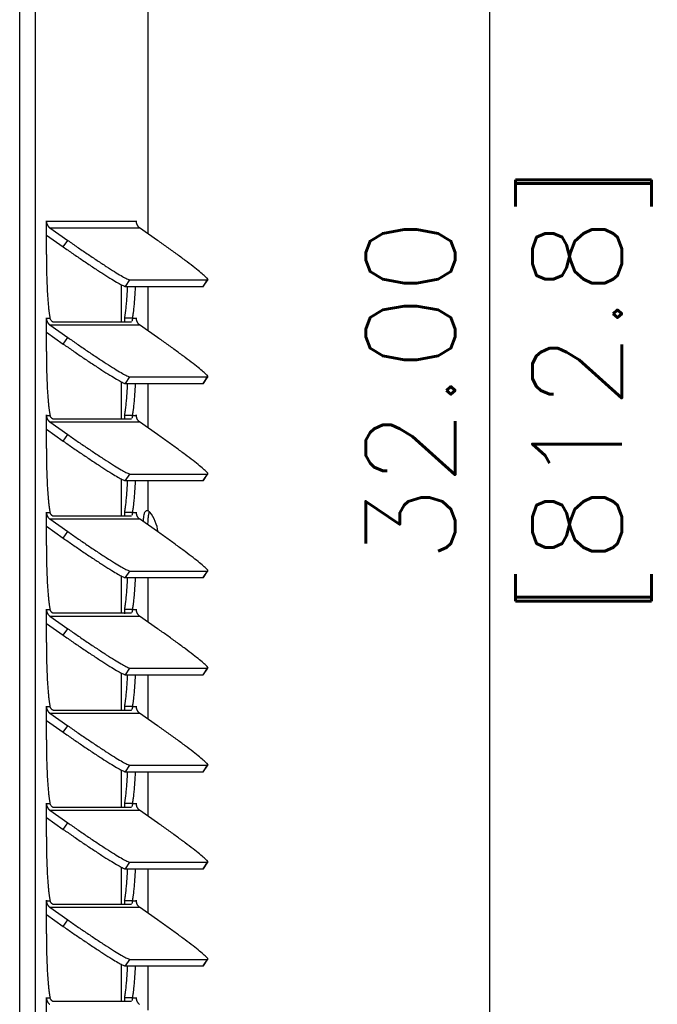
# Model space of a CAD drawing. Extents: x 750.1 to 849, y -105.5 to -34.2.
# Tile 6 of 19: x 783.7 to 788.3, y -65.3 to -58.2. Entities that reach past the tile are written whole.
import ezdxf

# ---------------------------------------------------------------- set-up
doc = ezdxf.new("R2010")
doc.units = 0
doc.header["$LTSCALE"] = 4
doc.header["$MEASUREMENT"] = 0
doc.layers.get('0').update_dxf_attribs({"linetype": 'CONTINUOUS'})
doc.layers.get('DEFPOINTS').update_dxf_attribs({"linetype": 'CONTINUOUS'})
doc.layers.add('Dimensions', color=140, linetype='CONTINUOUS')
doc.styles.add('ROMANS', font='romans.shx')
doc.dimstyles.new('FSTD1', dxfattribs={"dimtxt": 0.65, "dimasz": 0.7, "dimexe": 0.5, "dimexo": 0.5, "dimgap": 0.25, "dimtad": 1, "dimzin": 1, "dimdsep": 46, "dimtxsty": 'ROMANS', "dimcen": 0.5, "dimadec": 0, "dimazin": 0, "dimtfac": 1, "dimtmove": 0, "dimatfit": 3, "dimfxl": 1, "dimtolj": 1, "dimarcsym": 1})

# ---------------------------------------------------------------- blocks, each defined once
blk = doc.blocks.new('*D0')
at = {"layer": 'DEFPOINTS', "color": 0, "transparency": 16777216}
for p in [(784.4751, -44.8591), (784.5887, -76.8586), (787.0731, -76.8586)]:
    blk.add_point(p, dxfattribs=at)
at = {"layer": 'Dimensions', "color": 0, "lineweight": -2, "transparency": 16777216}
for p, q in [((784.9751, -44.8591), (787.5731, -44.8591)), ((787.0731, -45.5591), (787.0731, -76.1586)), ((785.0887, -76.8586), (787.5731, -76.8586))]:
    blk.add_line(p, q, dxfattribs=at)
at = {"layer": 'Dimensions', "color": 0, "transparency": 16777216}
for points in [[(786.9564, -45.5591), (787.1898, -45.5591), (787.0731, -44.8591)], [(786.9564, -76.1586), (787.1898, -76.1586), (787.0731, -76.8586)]]:
    blk.add_solid(points, dxfattribs=at)
at = {"layer": 'Dimensions', "color": 0, "transparency": 16777216, "char_height": 0.65, "attachment_point": 5, "rotation": 90, "style": 'ROMANS'}
for s, insert in [('\\A1;[812.8]', (787.8183, -60.8588)), ('\\A1;32.00', (786.4981, -60.8588))]:
    blk.add_mtext(s, dxfattribs=dict(at, insert=insert))

msp = doc.modelspace()

# ---------------------------------------------------------------- linework, layer by layer
for p, q in [((783.6551, -76.8586), (783.6551, -47.303)), ((783.7706, -76.8586), (783.7706, -47.303)), ((784.5887, -59.7195), (784.5887, -55.1219)), ((783.8492, -59.6286), (783.8497, -59.6286)), ((783.8492, -59.8696), (783.8492, -59.6286)), ((783.8497, -59.6286), (784.5024, -59.6286)), ((784.5024, -59.6286), (784.5029, -59.6286)), ((784.5029, -59.6286), (784.5029, -59.6364)), ((783.8744, -59.6761), (784.0056, -59.7683)), ((783.8744, -59.6761), (784.527, -59.6761)), ((784.6582, -59.7683), (784.527, -59.6761)), ((783.8492, -59.7292), (783.9725, -59.8158)), ((783.9725, -59.8158), (784.0056, -59.7683)), ((784.4241, -60.1026), (784.4572, -60.0551)), ((784.4572, -60.0551), (785.0227, -60.0551)), ((784.9895, -60.1026), (785.0227, -60.0551)), ((784.9916, -60.1019), (785.0248, -60.0544)), ((784.3924, -60.0895), (784.3924, -60.3619)), ((784.4241, -60.1026), (784.9895, -60.1026)), ((784.5887, -60.4254), (784.5887, -60.1026)), ((783.8492, -60.3345), (783.8497, -60.3345)), ((783.8492, -60.5755), (783.8492, -60.3345)), ((783.8497, -60.3345), (783.8759, -60.3345)), ((784.4762, -60.3345), (784.4184, -60.3345)), ((784.4762, -60.3345), (784.5024, -60.3345)), ((784.5024, -60.3345), (784.5029, -60.3345)), ((784.5029, -60.3345), (784.5029, -60.3422)), ((783.8744, -60.382), (784.0056, -60.4742)), ((783.8744, -60.382), (784.527, -60.382)), ((784.4657, -60.3619), (783.9002, -60.3619)), ((784.6582, -60.4742), (784.527, -60.382)), ((783.8492, -60.4351), (783.9725, -60.5217)), ((783.9725, -60.5217), (784.0056, -60.4742)), ((784.4241, -60.8085), (784.4572, -60.761)), ((784.4572, -60.761), (785.0227, -60.761)), ((784.9895, -60.8085), (785.0227, -60.761)), ((784.9916, -60.8078), (785.0248, -60.7603)), ((784.3924, -60.7954), (784.3924, -61.0677)), ((784.4241, -60.8085), (784.9895, -60.8085)), ((784.5887, -61.1312), (784.5887, -60.8085)), ((783.8492, -61.0403), (783.8497, -61.0403)), ((783.8492, -61.2813), (783.8492, -61.0403)), ((783.8497, -61.0403), (783.8759, -61.0403)), ((784.4657, -61.0677), (783.9002, -61.0677)), ((784.4762, -61.0403), (784.4184, -61.0403)), ((784.4762, -61.0403), (784.5024, -61.0403)), ((784.5024, -61.0403), (784.5029, -61.0403)), ((784.5029, -61.0403), (784.5029, -61.0481)), ((783.8492, -61.141), (783.9725, -61.2276)), ((783.8744, -61.0878), (784.0056, -61.1801)), ((783.8744, -61.0878), (784.527, -61.0878)), ((784.6582, -61.1801), (784.527, -61.0878)), ((783.9725, -61.2276), (784.0056, -61.1801)), ((784.3924, -61.5013), (784.3924, -61.7736)), ((784.4241, -61.5144), (784.4572, -61.4669)), ((784.4572, -61.4669), (785.0227, -61.4669)), ((784.9895, -61.5144), (785.0227, -61.4669)), ((784.9916, -61.5137), (785.0248, -61.4661)), ((784.4241, -61.5144), (784.9895, -61.5144)), ((784.5887, -61.7354), (784.5887, -61.5144)), ((783.8492, -61.7462), (783.8497, -61.7462)), ((783.8492, -61.9872), (783.8492, -61.7462)), ((783.8497, -61.7462), (783.8759, -61.7462)), ((784.4657, -61.7736), (783.9002, -61.7736)), ((784.4762, -61.7462), (784.4184, -61.7462)), ((784.4762, -61.7462), (784.5024, -61.7462)), ((784.5024, -61.7462), (784.5029, -61.7462)), ((784.5029, -61.7462), (784.5029, -61.754)), ((783.8492, -61.8468), (783.9725, -61.9335)), ((783.8744, -61.7937), (784.0056, -61.886)), ((783.8744, -61.7937), (784.527, -61.7937)), ((784.6582, -61.886), (784.527, -61.7937)), ((783.9725, -61.9335), (784.0056, -61.886)), ((784.3924, -62.2071), (784.3924, -62.4795)), ((784.4241, -62.2203), (784.4572, -62.1728)), ((784.4241, -62.2203), (784.9895, -62.2203)), ((784.4572, -62.1728), (785.0227, -62.1728)), ((784.5887, -62.543), (784.5887, -62.2203)), ((784.9895, -62.2203), (785.0227, -62.1728)), ((784.9916, -62.2195), (785.0248, -62.172)), ((783.8492, -62.4521), (783.8497, -62.4521)), ((783.8492, -62.6931), (783.8492, -62.4521)), ((783.8497, -62.4521), (783.8759, -62.4521)), ((783.8744, -62.4996), (784.0056, -62.5919)), ((783.8744, -62.4996), (784.527, -62.4996)), ((784.4657, -62.4795), (783.9002, -62.4795)), ((784.4762, -62.4521), (784.4184, -62.4521)), ((784.4762, -62.4521), (784.5024, -62.4521)), ((784.5024, -62.4521), (784.5029, -62.4521)), ((784.5029, -62.4521), (784.5029, -62.4599)), ((784.6582, -62.5919), (784.527, -62.4996)), ((783.8492, -62.5527), (783.9725, -62.6394)), ((783.9725, -62.6394), (784.0056, -62.5919)), ((784.3924, -62.913), (784.3924, -63.1854)), ((784.4241, -62.9262), (784.4572, -62.8786)), ((784.4241, -62.9262), (784.9895, -62.9262)), ((784.4572, -62.8786), (785.0227, -62.8786)), ((784.5887, -63.2489), (784.5887, -62.9262)), ((784.9895, -62.9262), (785.0227, -62.8786)), ((784.9916, -62.9254), (785.0248, -62.8779)), ((783.8492, -63.158), (783.8497, -63.158)), ((783.8492, -63.399), (783.8492, -63.158)), ((783.8497, -63.158), (783.8759, -63.158)), ((783.8744, -63.2055), (784.0056, -63.2977)), ((783.8744, -63.2055), (784.527, -63.2055)), ((784.4657, -63.1854), (783.9002, -63.1854)), ((784.4762, -63.158), (784.4184, -63.158)), ((784.4762, -63.158), (784.5024, -63.158)), ((784.5024, -63.158), (784.5029, -63.158)), ((784.5029, -63.158), (784.5029, -63.1658)), ((784.6582, -63.2977), (784.527, -63.2055)), ((783.8492, -63.2586), (783.9725, -63.3452)), ((783.9725, -63.3452), (784.0056, -63.2977)), ((784.3924, -63.6189), (784.3924, -63.8913)), ((784.4241, -63.632), (784.4572, -63.5845)), ((784.4241, -63.632), (784.9895, -63.632)), ((784.4572, -63.5845), (785.0227, -63.5845)), ((784.5887, -63.9548), (784.5887, -63.632)), ((784.9895, -63.632), (785.0227, -63.5845)), ((784.9916, -63.6313), (785.0248, -63.5838)), ((783.8492, -63.8639), (783.8497, -63.8639)), ((783.8492, -64.1049), (783.8492, -63.8639)), ((783.8497, -63.8639), (783.8759, -63.8639)), ((784.4762, -63.8639), (784.4184, -63.8639)), ((784.4762, -63.8639), (784.5024, -63.8639)), ((784.5024, -63.8639), (784.5029, -63.8639)), ((784.5029, -63.8639), (784.5029, -63.8716)), ((783.8744, -63.9114), (784.0056, -64.0036)), ((783.8744, -63.9114), (784.527, -63.9114)), ((784.4657, -63.8913), (783.9002, -63.8913)), ((784.6582, -64.0036), (784.527, -63.9114)), ((783.8492, -63.9645), (783.9725, -64.0511)), ((783.9725, -64.0511), (784.0056, -64.0036)), ((784.4241, -64.3379), (784.4572, -64.2904)), ((784.4572, -64.2904), (785.0227, -64.2904)), ((784.9895, -64.3379), (785.0227, -64.2904)), ((784.9916, -64.3372), (785.0248, -64.2897)), ((784.3924, -64.3248), (784.3924, -64.5972)), ((784.4241, -64.3379), (784.9895, -64.3379)), ((784.5887, -64.6606), (784.5887, -64.3379)), ((783.8492, -64.5697), (783.8497, -64.5697)), ((783.8492, -64.8107), (783.8492, -64.5697)), ((783.8497, -64.5697), (783.8759, -64.5697)), ((784.4762, -64.5697), (784.4184, -64.5697)), ((784.4762, -64.5697), (784.5024, -64.5697)), ((784.5024, -64.5697), (784.5029, -64.5697)), ((784.5029, -64.5697), (784.5029, -64.5775)), ((783.8744, -64.6173), (784.0056, -64.7095)), ((783.8744, -64.6173), (784.527, -64.6173)), ((784.4657, -64.5972), (783.9002, -64.5972)), ((784.6582, -64.7095), (784.527, -64.6173)), ((783.8492, -64.6704), (783.9725, -64.757)), ((783.9725, -64.757), (784.0056, -64.7095)), ((784.4241, -65.0438), (784.4572, -64.9963)), ((784.4572, -64.9963), (785.0227, -64.9963)), ((784.9895, -65.0438), (785.0227, -64.9963)), ((784.9916, -65.0431), (785.0248, -64.9956)), ((784.3924, -65.0307), (784.3924, -65.303)), ((784.4241, -65.0438), (784.9895, -65.0438)), ((784.5887, -65.3665), (784.5887, -65.0438)), ((783.8492, -65.2756), (783.8497, -65.2756)), ((783.8492, -65.5166), (783.8492, -65.2756)), ((783.8497, -65.2756), (783.8759, -65.2756)), ((784.4762, -65.2756), (784.4184, -65.2756)), ((784.4762, -65.2756), (784.5024, -65.2756)), ((784.5024, -65.2756), (784.5029, -65.2756)), ((784.5029, -65.2756), (784.5029, -65.2834)), ((784.4657, -65.303), (783.9002, -65.303))]:
    msp.add_line(p, q)
msp.add_arc((784.3616, -61.9286), 0.3031, 7.56968, 37.71253)
for points, weights in [([(783.8497, -59.6286), (783.8497, -59.6256), (783.8495, -59.6256), (783.8492, -59.6256), (783.8492, -59.6286)], [1, 0.707106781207, 1, 0.707106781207, 1]), ([(784.5029, -59.6286), (784.5029, -59.6256), (784.5026, -59.6256), (784.5024, -59.6256), (784.5024, -59.6286)], [1, 0.707106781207, 1, 0.707106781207, 1]), ([(783.8497, -60.3345), (783.8497, -60.3315), (783.8495, -60.3315), (783.8492, -60.3315), (783.8492, -60.3345)], [1, 0.707106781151, 1, 0.707106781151, 1]), ([(784.5029, -60.3345), (784.5029, -60.3315), (784.5026, -60.3315), (784.5024, -60.3315), (784.5024, -60.3345)], [1, 0.707106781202, 1, 0.707106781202, 1]), ([(783.8497, -61.0403), (783.8497, -61.0373), (783.8495, -61.0373), (783.8492, -61.0373), (783.8492, -61.0403)], [1, 0.707106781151, 1, 0.707106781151, 1]), ([(784.5029, -61.0403), (784.5029, -61.0373), (784.5026, -61.0373), (784.5024, -61.0373), (784.5024, -61.0403)], [1, 0.707106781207, 1, 0.707106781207, 1]), ([(783.8497, -61.7462), (783.8497, -61.7432), (783.8495, -61.7432), (783.8492, -61.7432), (783.8492, -61.7462)], [1, 0.707106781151, 1, 0.707106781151, 1]), ([(784.5029, -61.7462), (784.5029, -61.7432), (784.5026, -61.7432), (784.5024, -61.7432), (784.5024, -61.7462)], [1, 0.707106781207, 1, 0.707106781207, 1]), ([(783.8497, -62.4521), (783.8497, -62.4491), (783.8495, -62.4491), (783.8492, -62.4491), (783.8492, -62.4521)], [1, 0.707106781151, 1, 0.707106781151, 1]), ([(784.5029, -62.4521), (784.5029, -62.4491), (784.5026, -62.4491), (784.5024, -62.4491), (784.5024, -62.4521)], [1, 0.707106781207, 1, 0.707106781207, 1]), ([(783.8497, -63.158), (783.8497, -63.155), (783.8495, -63.155), (783.8492, -63.155), (783.8492, -63.158)], [1, 0.707106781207, 1, 0.707106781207, 1]), ([(784.5029, -63.158), (784.5029, -63.155), (784.5026, -63.155), (784.5024, -63.155), (784.5024, -63.158)], [1, 0.707106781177, 1, 0.707106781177, 1]), ([(783.8497, -63.8639), (783.8497, -63.8609), (783.8495, -63.8609), (783.8492, -63.8609), (783.8492, -63.8639)], [1, 0.707106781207, 1, 0.707106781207, 1]), ([(784.5029, -63.8639), (784.5029, -63.8609), (784.5026, -63.8609), (784.5024, -63.8609), (784.5024, -63.8639)], [1, 0.707106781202, 1, 0.707106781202, 1]), ([(783.8497, -64.5697), (783.8497, -64.5667), (783.8495, -64.5667), (783.8492, -64.5667), (783.8492, -64.5697)], [1, 0.707106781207, 1, 0.707106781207, 1]), ([(784.5029, -64.5697), (784.5029, -64.5667), (784.5026, -64.5667), (784.5024, -64.5667), (784.5024, -64.5697)], [1, 0.707106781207, 1, 0.707106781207, 1]), ([(783.8497, -65.2756), (783.8497, -65.2726), (783.8495, -65.2726), (783.8492, -65.2726), (783.8492, -65.2756)], [1, 0.707106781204, 1, 0.707106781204, 1]), ([(784.5029, -65.2756), (784.5029, -65.2726), (784.5026, -65.2726), (784.5024, -65.2726), (784.5024, -65.2756)], [1, 0.707106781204, 1, 0.707106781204, 1])]:
    msp.add_rational_spline(points, weights, degree=2, knots=[0, 0, 0, 0.5, 0.5, 1, 1, 1])
for points, weights in [([(783.8497, -59.6286), (783.8497, -59.6588), (783.8744, -59.6761)], [1, 0.88701083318, 1]), ([(784.5024, -59.6286), (784.5024, -59.6588), (784.527, -59.6761)], [1, 0.887010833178, 1]), ([(784.0056, -59.7683), (784.4136, -60.0551), (784.4572, -60.0551)], [1, 0.707106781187, 1]), ([(785.0227, -60.0551), (785.0663, -60.0551), (784.6582, -59.7683)], [1, 0.707106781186, 1]), ([(783.9725, -59.8158), (784.3805, -60.1026), (784.4241, -60.1026)], [1, 0.707106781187, 1]), ([(783.8492, -59.8696), (783.8492, -60.2028), (783.8759, -60.3345)], [1, 0.835123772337, 1]), ([(784.4184, -60.3345), (784.4329, -60.2631), (784.4402, -60.1026)], [1, 0.941712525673, 1]), ([(784.4762, -60.3345), (784.4907, -60.2631), (784.4979, -60.1026)], [1, 0.941712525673, 1]), ([(784.9895, -60.1026), (784.9911, -60.1026), (784.9916, -60.1019)], [1, 0.999360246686, 1]), ([(783.8497, -60.3345), (783.8497, -60.3646), (783.8744, -60.382)], [1, 0.887010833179, 1]), ([(784.5024, -60.3345), (784.5024, -60.3646), (784.527, -60.382)], [1, 0.887010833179, 1]), ([(784.0056, -60.4742), (784.4136, -60.761), (784.4572, -60.761)], [1, 0.707106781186, 1]), ([(785.0227, -60.761), (785.0663, -60.761), (784.6582, -60.4742)], [1, 0.707106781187, 1]), ([(783.9725, -60.5217), (784.3805, -60.8085), (784.4241, -60.8085)], [1, 0.707106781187, 1]), ([(783.8492, -60.5755), (783.8492, -60.9087), (783.8759, -61.0403)], [1, 0.835123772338, 1]), ([(784.4184, -61.0403), (784.4329, -60.969), (784.4402, -60.8085)], [1, 0.941712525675, 1]), ([(784.4762, -61.0403), (784.4907, -60.969), (784.4979, -60.8085)], [1, 0.941712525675, 1]), ([(784.9895, -60.8085), (784.9911, -60.8085), (784.9916, -60.8078)], [1, 0.999360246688, 1]), ([(783.8497, -61.0403), (783.8497, -61.0705), (783.8744, -61.0878)], [1, 0.88701083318, 1]), ([(784.5024, -61.0403), (784.5024, -61.0705), (784.527, -61.0878)], [1, 0.88701083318, 1]), ([(784.0056, -61.1801), (784.4136, -61.4669), (784.4572, -61.4669)], [1, 0.707106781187, 1]), ([(785.0227, -61.4669), (785.0663, -61.4669), (784.6582, -61.1801)], [1, 0.707106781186, 1]), ([(783.8492, -61.2813), (783.8492, -61.6146), (783.8759, -61.7462)], [1, 0.835123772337, 1]), ([(783.9725, -61.2276), (784.3805, -61.5144), (784.4241, -61.5144)], [1, 0.707106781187, 1]), ([(784.4184, -61.7462), (784.4329, -61.6748), (784.4402, -61.5144)], [1, 0.941712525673, 1]), ([(784.4762, -61.7462), (784.4907, -61.6748), (784.4979, -61.5144)], [1, 0.941712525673, 1]), ([(784.9895, -61.5144), (784.9911, -61.5144), (784.9916, -61.5137)], [1, 0.999360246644, 1]), ([(783.8497, -61.7462), (783.8497, -61.7764), (783.8744, -61.7937)], [1, 0.887010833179, 1]), ([(784.5024, -61.7462), (784.5024, -61.7764), (784.527, -61.7937)], [1, 0.887010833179, 1]), ([(784.6004, -61.7423), (784.5905, -61.7359), (784.5855, -61.8348)], [1, 0.852405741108, 1]), ([(784.6013, -61.7431), (784.6009, -61.7426), (784.6004, -61.7423)], [1, 0.999605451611, 1]), ([(783.9725, -61.9335), (784.3805, -62.2203), (784.4241, -62.2203)], [1, 0.707106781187, 1]), ([(784.0056, -61.886), (784.4136, -62.1728), (784.4572, -62.1728)], [1, 0.707106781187, 1]), ([(785.0227, -62.1728), (785.0663, -62.1728), (784.6582, -61.886)], [1, 0.707106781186, 1]), ([(783.8492, -61.9872), (783.8492, -62.3205), (783.8759, -62.4521)], [1, 0.835123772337, 1]), ([(784.4184, -62.4521), (784.4329, -62.3807), (784.4402, -62.2203)], [1, 0.941712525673, 1]), ([(784.4762, -62.4521), (784.4907, -62.3807), (784.4979, -62.2203)], [1, 0.941712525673, 1]), ([(784.9895, -62.2203), (784.9911, -62.2203), (784.9916, -62.2195)], [1, 0.999360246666, 1]), ([(783.8497, -62.4521), (783.8497, -62.4823), (783.8744, -62.4996)], [1, 0.887010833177, 1]), ([(784.5024, -62.4521), (784.5024, -62.4823), (784.527, -62.4996)], [1, 0.887010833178, 1]), ([(783.9725, -62.6394), (784.3805, -62.9262), (784.4241, -62.9262)], [1, 0.707106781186, 1]), ([(784.0056, -62.5919), (784.4136, -62.8786), (784.4572, -62.8786)], [1, 0.707106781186, 1]), ([(785.0227, -62.8786), (785.0663, -62.8786), (784.6582, -62.5919)], [1, 0.707106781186, 1]), ([(783.8492, -62.6931), (783.8492, -63.0264), (783.8759, -63.158)], [1, 0.835123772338, 1]), ([(784.4184, -63.158), (784.4329, -63.0866), (784.4402, -62.9262)], [1, 0.941712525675, 1]), ([(784.4762, -63.158), (784.4907, -63.0866), (784.4979, -62.9262)], [1, 0.941712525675, 1]), ([(784.9895, -62.9262), (784.9911, -62.9262), (784.9916, -62.9254)], [1, 0.999360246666, 1]), ([(783.8497, -63.158), (783.8497, -63.1882), (783.8744, -63.2055)], [1, 0.887010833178, 1]), ([(784.5024, -63.158), (784.5024, -63.1882), (784.527, -63.2055)], [1, 0.887010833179, 1]), ([(783.9725, -63.3452), (784.3805, -63.632), (784.4241, -63.632)], [1, 0.707106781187, 1]), ([(784.0056, -63.2977), (784.4136, -63.5845), (784.4572, -63.5845)], [1, 0.707106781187, 1]), ([(785.0227, -63.5845), (785.0663, -63.5845), (784.6582, -63.2977)], [1, 0.707106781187, 1]), ([(783.8492, -63.399), (783.8492, -63.7323), (783.8759, -63.8639)], [1, 0.835123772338, 1]), ([(784.4184, -63.8639), (784.4329, -63.7925), (784.4402, -63.632)], [1, 0.941712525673, 1]), ([(784.4762, -63.8639), (784.4907, -63.7925), (784.4979, -63.632)], [1, 0.941712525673, 1]), ([(784.9895, -63.632), (784.9911, -63.632), (784.9916, -63.6313)], [1, 0.999360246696, 1]), ([(783.8497, -63.8639), (783.8497, -63.8941), (783.8744, -63.9114)], [1, 0.887010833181, 1]), ([(784.5024, -63.8639), (784.5024, -63.8941), (784.527, -63.9114)], [1, 0.887010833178, 1]), ([(784.0056, -64.0036), (784.4136, -64.2904), (784.4572, -64.2904)], [1, 0.707106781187, 1]), ([(785.0227, -64.2904), (785.0663, -64.2904), (784.6582, -64.0036)], [1, 0.707106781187, 1]), ([(783.9725, -64.0511), (784.3805, -64.3379), (784.4241, -64.3379)], [1, 0.707106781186, 1]), ([(783.8492, -64.1049), (783.8492, -64.4381), (783.8759, -64.5697)], [1, 0.835123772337, 1]), ([(784.4184, -64.5697), (784.4329, -64.4984), (784.4402, -64.3379)], [1, 0.941712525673, 1]), ([(784.4762, -64.5697), (784.4907, -64.4984), (784.4979, -64.3379)], [1, 0.941712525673, 1]), ([(784.9895, -64.3379), (784.9911, -64.3379), (784.9916, -64.3372)], [1, 0.999360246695, 1]), ([(783.8497, -64.5697), (783.8497, -64.5999), (783.8744, -64.6173)], [1, 0.887010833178, 1]), ([(784.5024, -64.5697), (784.5024, -64.5999), (784.527, -64.6173)], [1, 0.887010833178, 1]), ([(784.0056, -64.7095), (784.4136, -64.9963), (784.4572, -64.9963)], [1, 0.707106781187, 1]), ([(785.0227, -64.9963), (785.0663, -64.9963), (784.6582, -64.7095)], [1, 0.707106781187, 1]), ([(783.9725, -64.757), (784.3805, -65.0438), (784.4241, -65.0438)], [1, 0.707106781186, 1]), ([(783.8492, -64.8107), (783.8492, -65.144), (783.8759, -65.2756)], [1, 0.835123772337, 1]), ([(784.4184, -65.2756), (784.4329, -65.2042), (784.4402, -65.0438)], [1, 0.941712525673, 1]), ([(784.4762, -65.2756), (784.4907, -65.2042), (784.4979, -65.0438)], [1, 0.941712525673, 1]), ([(784.9895, -65.0438), (784.9911, -65.0438), (784.9916, -65.0431)], [1, 0.999360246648, 1]), ([(783.8497, -65.2756), (783.8497, -65.3058), (783.8744, -65.3231)], [1, 0.887010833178, 1]), ([(784.5024, -65.2756), (784.5024, -65.3058), (784.527, -65.3231)], [1, 0.887010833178, 1])]:
    msp.add_rational_spline(points, weights, degree=2)
for points, knots in [([(783.9002, -60.3619), (783.8997, -60.3618), (783.8986, -60.3618), (783.8969, -60.3612), (783.8949, -60.3603), (783.8928, -60.3591), (783.8906, -60.3574), (783.8879, -60.355), (783.8848, -60.3517), (783.8814, -60.3469), (783.8782, -60.3413), (783.8767, -60.3367), (783.8759, -60.3345)], [0, 0, 0, 0, 0.084504, 0.168959, 0.253313, 0.337518, 0.421525, 0.505283, 0.630349, 0.754591, 0.877857, 1, 1, 1, 1]), ([(784.4184, -60.3345), (784.4171, -60.3438), (784.4168, -60.3521), (784.4169, -60.3612), (784.4169, -60.3632), (784.417, -60.3651)], [0, 0, 0, 0, 0.25, 0.25, 0.3263492, 0.3263492, 0.3263492, 0.3263492]), ([(784.4762, -60.3345), (784.4758, -60.3358), (784.4751, -60.3384), (784.4743, -60.342), (784.4736, -60.3453), (784.473, -60.3483), (784.4725, -60.3509), (784.472, -60.3533), (784.4717, -60.3547), (784.4715, -60.3553)], [0, 0, 0, 0, 0.0696543, 0.1396947, 0.2100946, 0.2808272, 0.3518643, 0.4231772, 0.4947368, 0.4947368, 0.4947368, 0.4947368]), ([(784.4679, -60.3614), (784.4678, -60.3614), (784.4671, -60.3617), (784.4664, -60.3618), (784.4657, -60.3619)], [0.8576445, 0.8576445, 0.8576445, 0.8576445, 0.8732639, 1, 1, 1, 1]), ([(783.9002, -61.0677), (783.8997, -61.0677), (783.8986, -61.0676), (783.8969, -61.0671), (783.8949, -61.0662), (783.8928, -61.0649), (783.8906, -61.0633), (783.8879, -61.0609), (783.8848, -61.0576), (783.8814, -61.0528), (783.8782, -61.0472), (783.8767, -61.0426), (783.8759, -61.0403)], [0, 0, 0, 0, 0.084504, 0.168959, 0.253313, 0.337518, 0.421525, 0.505283, 0.630349, 0.754591, 0.877857, 1, 1, 1, 1]), ([(784.4184, -61.0403), (784.4171, -61.0497), (784.4168, -61.058), (784.4169, -61.0671), (784.4169, -61.0691), (784.417, -61.071)], [0, 0, 0, 0, 0.25, 0.25, 0.3263492, 0.3263492, 0.3263492, 0.3263492]), ([(784.4679, -61.0672), (784.4678, -61.0673), (784.4671, -61.0676), (784.4664, -61.0677), (784.4657, -61.0677)], [0.8576445, 0.8576445, 0.8576445, 0.8576445, 0.8732639, 1, 1, 1, 1]), ([(784.4762, -61.0403), (784.4758, -61.0416), (784.4751, -61.0443), (784.4743, -61.0479), (784.4736, -61.0512), (784.473, -61.0541), (784.4725, -61.0568), (784.472, -61.0592), (784.4717, -61.0606), (784.4715, -61.0612)], [0, 0, 0, 0, 0.0696543, 0.1396947, 0.2100946, 0.2808272, 0.3518643, 0.4231772, 0.4947368, 0.4947368, 0.4947368, 0.4947368]), ([(783.9002, -61.7736), (783.8997, -61.7736), (783.8986, -61.7735), (783.8969, -61.773), (783.8949, -61.7721), (783.8928, -61.7708), (783.8906, -61.7692), (783.8879, -61.7668), (783.8848, -61.7634), (783.8814, -61.7587), (783.8782, -61.753), (783.8767, -61.7485), (783.8759, -61.7462)], [0, 0, 0, 0, 0.084504, 0.168959, 0.253313, 0.337518, 0.421525, 0.505283, 0.630349, 0.754591, 0.877857, 1, 1, 1, 1]), ([(784.4184, -61.7462), (784.4171, -61.7556), (784.4168, -61.7639), (784.4169, -61.7729), (784.4169, -61.775), (784.417, -61.7768)], [0, 0, 0, 0, 0.25, 0.25, 0.3263492, 0.3263492, 0.3263492, 0.3263492]), ([(784.4679, -61.7731), (784.4678, -61.7732), (784.4671, -61.7735), (784.4664, -61.7736), (784.4657, -61.7736)], [0.8576445, 0.8576445, 0.8576445, 0.8576445, 0.8732639, 1, 1, 1, 1]), ([(784.4762, -61.7462), (784.4758, -61.7475), (784.4751, -61.7502), (784.4743, -61.7537), (784.4736, -61.757), (784.473, -61.76), (784.4725, -61.7627), (784.472, -61.7651), (784.4717, -61.7664), (784.4715, -61.7671)], [0, 0, 0, 0, 0.0696543, 0.1396947, 0.2100946, 0.2808272, 0.3518643, 0.4231772, 0.4947368, 0.4947368, 0.4947368, 0.4947368]), ([(784.5951, -61.7381), (784.5935, -61.7369), (784.5898, -61.7344), (784.5805, -61.7338), (784.5721, -61.7372), (784.5665, -61.7425), (784.5627, -61.7486), (784.5596, -61.7573), (784.5565, -61.7722), (784.5541, -61.7924), (784.5529, -61.8066), (784.5526, -61.8109)], [0, 0, 0, 0, 0.0251432, 0.0645254, 0.1023509, 0.1367197, 0.177435, 0.2490035, 0.383927, 0.5216081, 0.5776711, 0.5776711, 0.5776711, 0.5776711]), ([(783.9002, -62.4795), (783.8997, -62.4795), (783.8986, -62.4794), (783.8969, -62.4789), (783.8949, -62.478), (783.8928, -62.4767), (783.8906, -62.4751), (783.8879, -62.4727), (783.8848, -62.4693), (783.8814, -62.4646), (783.8782, -62.4589), (783.8767, -62.4544), (783.8759, -62.4521)], [0, 0, 0, 0, 0.084504, 0.168959, 0.253313, 0.337518, 0.421525, 0.505283, 0.630349, 0.754591, 0.877857, 1, 1, 1, 1]), ([(784.4184, -62.4521), (784.4171, -62.4615), (784.4168, -62.4697), (784.4169, -62.4788), (784.4169, -62.4808), (784.417, -62.4827)], [0, 0, 0, 0, 0.25, 0.25, 0.3263492, 0.3263492, 0.3263492, 0.3263492]), ([(784.4679, -62.479), (784.4678, -62.479), (784.4671, -62.4793), (784.4664, -62.4794), (784.4657, -62.4795)], [0.8576445, 0.8576445, 0.8576445, 0.8576445, 0.8732639, 1, 1, 1, 1]), ([(784.4762, -62.4521), (784.4758, -62.4534), (784.4751, -62.4561), (784.4743, -62.4596), (784.4736, -62.4629), (784.473, -62.4659), (784.4725, -62.4686), (784.472, -62.4709), (784.4717, -62.4723), (784.4715, -62.473)], [0, 0, 0, 0, 0.0696543, 0.1396947, 0.2100946, 0.2808272, 0.3518643, 0.4231772, 0.4947368, 0.4947368, 0.4947368, 0.4947368]), ([(783.9002, -63.1854), (783.8997, -63.1854), (783.8986, -63.1853), (783.8969, -63.1847), (783.8949, -63.1839), (783.8928, -63.1826), (783.8906, -63.1809), (783.8879, -63.1786), (783.8848, -63.1752), (783.8814, -63.1704), (783.8782, -63.1648), (783.8767, -63.1602), (783.8759, -63.158)], [0, 0, 0, 0, 0.084504, 0.168959, 0.253313, 0.337518, 0.421525, 0.505283, 0.630349, 0.754591, 0.877857, 1, 1, 1, 1]), ([(784.4184, -63.158), (784.4171, -63.1674), (784.4168, -63.1756), (784.4169, -63.1847), (784.4169, -63.1867), (784.417, -63.1886)], [0, 0, 0, 0, 0.25, 0.25, 0.3263492, 0.3263492, 0.3263492, 0.3263492]), ([(784.4679, -63.1849), (784.4678, -63.1849), (784.4671, -63.1852), (784.4664, -63.1853), (784.4657, -63.1854)], [0.8576445, 0.8576445, 0.8576445, 0.8576445, 0.8732639, 1, 1, 1, 1]), ([(784.4762, -63.158), (784.4758, -63.1593), (784.4751, -63.1619), (784.4743, -63.1655), (784.4736, -63.1688), (784.473, -63.1718), (784.4725, -63.1745), (784.472, -63.1768), (784.4717, -63.1782), (784.4715, -63.1788)], [0, 0, 0, 0, 0.0696543, 0.1396947, 0.2100946, 0.2808272, 0.3518643, 0.4231772, 0.4947368, 0.4947368, 0.4947368, 0.4947368]), ([(783.9002, -63.8913), (783.8997, -63.8912), (783.8986, -63.8912), (783.8969, -63.8906), (783.8949, -63.8897), (783.8928, -63.8885), (783.8906, -63.8868), (783.8879, -63.8845), (783.8848, -63.8811), (783.8814, -63.8763), (783.8782, -63.8707), (783.8767, -63.8661), (783.8759, -63.8639)], [0, 0, 0, 0, 0.084504, 0.168959, 0.253313, 0.337518, 0.421525, 0.505283, 0.630349, 0.754591, 0.877857, 1, 1, 1, 1]), ([(784.4184, -63.8639), (784.4171, -63.8733), (784.4168, -63.8815), (784.4169, -63.8906), (784.4169, -63.8926), (784.417, -63.8945)], [0, 0, 0, 0, 0.25, 0.25, 0.3263492, 0.3263492, 0.3263492, 0.3263492]), ([(784.4762, -63.8639), (784.4758, -63.8652), (784.4751, -63.8678), (784.4743, -63.8714), (784.4736, -63.8747), (784.473, -63.8777), (784.4725, -63.8803), (784.472, -63.8827), (784.4717, -63.8841), (784.4715, -63.8847)], [0, 0, 0, 0, 0.0696543, 0.1396947, 0.2100946, 0.2808272, 0.3518643, 0.4231772, 0.4947368, 0.4947368, 0.4947368, 0.4947368]), ([(784.4679, -63.8908), (784.4678, -63.8908), (784.4671, -63.8911), (784.4664, -63.8912), (784.4657, -63.8913)], [0.8576445, 0.8576445, 0.8576445, 0.8576445, 0.8732639, 1, 1, 1, 1]), ([(783.9002, -64.5972), (783.8997, -64.5971), (783.8986, -64.5971), (783.8969, -64.5965), (783.8949, -64.5956), (783.8928, -64.5944), (783.8906, -64.5927), (783.8879, -64.5903), (783.8848, -64.587), (783.8814, -64.5822), (783.8782, -64.5766), (783.8767, -64.572), (783.8759, -64.5697)], [0, 0, 0, 0, 0.084504, 0.168959, 0.253313, 0.337518, 0.421525, 0.505283, 0.630349, 0.754591, 0.877857, 1, 1, 1, 1]), ([(784.4184, -64.5697), (784.4171, -64.5791), (784.4168, -64.5874), (784.4169, -64.5965), (784.4169, -64.5985), (784.417, -64.6004)], [0, 0, 0, 0, 0.25, 0.25, 0.3263492, 0.3263492, 0.3263492, 0.3263492]), ([(784.4762, -64.5697), (784.4758, -64.5711), (784.4751, -64.5737), (784.4743, -64.5773), (784.4736, -64.5806), (784.473, -64.5836), (784.4725, -64.5862), (784.472, -64.5886), (784.4717, -64.59), (784.4715, -64.5906)], [0, 0, 0, 0, 0.0696543, 0.1396947, 0.2100946, 0.2808272, 0.3518643, 0.4231772, 0.4947368, 0.4947368, 0.4947368, 0.4947368]), ([(784.4679, -64.5967), (784.4678, -64.5967), (784.4671, -64.597), (784.4664, -64.5971), (784.4657, -64.5972)], [0.8576445, 0.8576445, 0.8576445, 0.8576445, 0.8732639, 1, 1, 1, 1]), ([(783.9002, -65.303), (783.8997, -65.303), (783.8986, -65.3029), (783.8969, -65.3024), (783.8949, -65.3015), (783.8928, -65.3002), (783.8906, -65.2986), (783.8879, -65.2962), (783.8848, -65.2929), (783.8814, -65.2881), (783.8782, -65.2825), (783.8767, -65.2779), (783.8759, -65.2756)], [0, 0, 0, 0, 0.084504, 0.168959, 0.253313, 0.337518, 0.421525, 0.505283, 0.630349, 0.754591, 0.877857, 1, 1, 1, 1]), ([(784.4184, -65.2756), (784.4171, -65.285), (784.4168, -65.2933), (784.4169, -65.3024), (784.4169, -65.3044), (784.417, -65.3063)], [0, 0, 0, 0, 0.25, 0.25, 0.3263492, 0.3263492, 0.3263492, 0.3263492]), ([(784.4762, -65.2756), (784.4758, -65.2769), (784.4751, -65.2796), (784.4743, -65.2832), (784.4736, -65.2865), (784.473, -65.2894), (784.4725, -65.2921), (784.472, -65.2945), (784.4717, -65.2959), (784.4715, -65.2965)], [0, 0, 0, 0, 0.0696543, 0.1396947, 0.2100946, 0.2808272, 0.3518643, 0.4231772, 0.4947368, 0.4947368, 0.4947368, 0.4947368]), ([(784.4679, -65.3025), (784.4678, -65.3026), (784.4671, -65.3029), (784.4664, -65.303), (784.4657, -65.303)], [0.8576445, 0.8576445, 0.8576445, 0.8576445, 0.8732639, 1, 1, 1, 1])]:
    msp.add_open_spline(points, degree=3, knots=knots)

# ---------------------------------------------------------------- dimensions: what is measured, and where the dimension line sits
at = {"layer": 'Dimensions'}
dim = msp.add_linear_dim(base=(787.0731, -76.8586), p1=(784.4751, -44.8591), p2=(784.5887, -76.8586), angle=90, dimstyle='FSTD1', override={"dimscale": 0, "dimpost": '\\X', "dimtix": 0, "dimtofl": 1, "dimtmove": 0, "dimatfit": 3}, dxfattribs=at)
dim.commit()
dim.dimension.update_dxf_attribs({"geometry": '*D0', "text_midpoint": (787.0731, -60.8588)})

doc.saveas('drawing.dxf')
